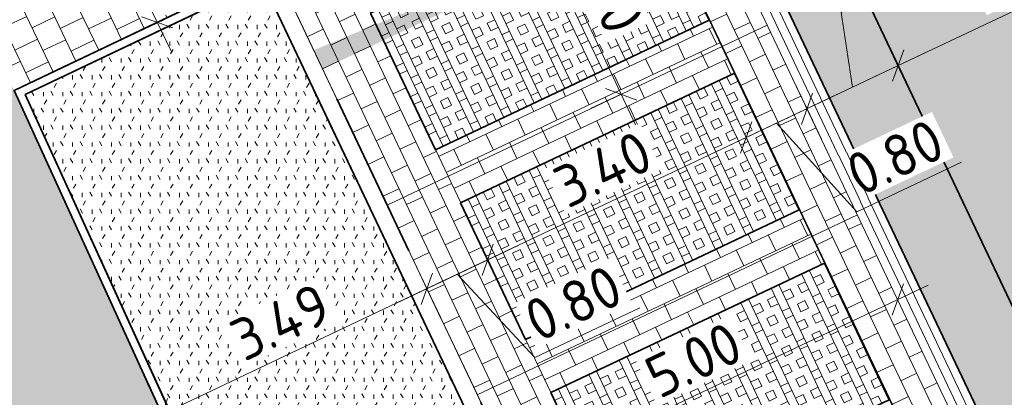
# Model space of a CAD drawing. Header units: metres. Extents: x 199937 to 201628, y 374508 to 375260.
# Tile 170 of 183: x 201378.94 to 201390.64, y 375083.57 to 375088.06. Entities that reach past the tile are written whole.
import ezdxf

# ---------------------------------------------------------------- set-up
doc = ezdxf.new("R2010")
doc.units = ezdxf.units.M
doc.linetypes.add('VH-GELEIDEBAND', pattern=[6, 2, -2, 0, -2])
doc.linetypes.add('VH-OPSLUITBAND_100X200', pattern=[16, 8, -2, 4, -2])
for name, color, linetype, lineweight in [('N-WE-GR-BEPLANTING_CULTUUR-A', 92, 'Continuous', 0), ('N-WE-GR-GROENSTROOK-G', 90, 'Continuous', 35), ('N-WE-VH-DWARSHELLING-S', 7, 'Continuous', 25), ('N-WE-VH-GOOT-G', 170, 'Continuous', 35), ('N-WE-VH-KANTOPSLUITING_GELEIDEBAND_50 200-G', 20, 'VH-GELEIDEBAND', 35), ('N-WE-VH-KANTOPSLUITING_OPSLUITBAND_100X200-G', 150, 'VH-OPSLUITBAND_100X200', 35), ('N-WE-VH-KANTVERHARDING_STREKLAAG-G', 60, 'Continuous', 18), ('N-WE-VH-VERHARDING_BETONSTRAATSTEEN-G', 252, 'Continuous', 35), ('N-WE-VH-VERHARDING_GRASBETONSTEEN-A', 72, 'Continuous', 18), ('N-WE-VH-VERHARDING_GRASBETONSTEEN-G', 70, 'Continuous', 35), ('N-WE-VH-VERHARDING_TEGEL-A', 252, 'Continuous', 18), ('N-WE-VH-VERHARDING_TEGEL-G', 252, 'Continuous', 35), ('N-WE-VW-MARKERING_PARKEERVAK-O', 7, 'Continuous', 18), ('X-XX-AL-M', 7, 'Continuous', 18)]:
    doc.layers.add(name, color=color, linetype=linetype, lineweight=lineweight)
doc.layers.add('N-WE-VH-VERHARDING_BETONSTRAATSTEEN_HEIDE-A', color=7, linetype='Continuous', lineweight=0, true_color=0x986657)
doc.layers.add('N-WE-VH-VERHARDING_BETONSTRAATSTEEN_ROOD-A', color=7, linetype='Continuous', lineweight=0, true_color=0xa92c0a)
doc.layers.add('X-XX-AL-HULPLIJN-G', color=7, linetype='Continuous', lineweight=18, plot=False)
doc.styles.add('NLCS-ISO-ANNOTATIEF-T25', font='NLCS-ISO.ttf', dxfattribs={"height": 2.5})
doc.dimstyles.new('NLCS-ANNOTATIEF-T25-SCHRAP_L2_H1', dxfattribs={"dimtxt": 2.5, "dimasz": 1.4, "dimexe": 2, "dimexo": 2, "dimgap": 0.7, "dimtad": 1, "dimzin": 0, "dimdsep": 46, "dimtxsty": 'NLCS-ISO-ANNOTATIEF-T25', "dimblk": 'OBLIQUE', "dimcen": 0, "dimdle": 2, "dimclrd": 256, "dimclre": 256, "dimclrt": 256, "dimadec": 1, "dimazin": 0, "dimtfac": 1, "dimtdec": 3, "dimtofl": 0, "dimtmove": 0, "dimatfit": 3, "dimldrblk": 'OBLIQUE', "dimfxl": 2, "dimfxlon": 1, "dimtfillclr": 256, "dimtolj": 1, "dimtzin": 0, "dimlwd": -1, "dimlwe": -1, "dimarcsym": 0})
pattern_1 = [(205.3682, (201384.08018, 375094.02054), (-0.0997793, -0.2797215), [0.21, -0.21]), (295.3682, (201384.08018, 375094.02054), (0.1897504, 0.089971), [])]
pattern_2 = [(295.3682, (201384.0802, 375094.02054), (0.361429, 0.171373), []), (295.3682, (201383.98982, 375093.9777), (0.361429, 0.171373), []), (205.3682, (201384.0802, 375094.02054), (0.171373, -0.361429), [-0.1, 0.1]), (205.3682, (201384.12302, 375093.9302), (0.171373, -0.361429), [-0.1, 0.1]), (205.3682, (201384.16587, 375093.83983), (0.171373, -0.361429), [0.1, -0.1]), (205.3682, (201384.2087, 375093.74947), (0.171373, -0.361429), [0.1, -0.1]), (295.3682, (201383.89947, 375093.93485), (0.361429, 0.171373), [0.1, -0.1]), (295.3682, (201383.8091, 375093.892), (0.361429, 0.171373), [0.1, -0.1])]
pattern_3 = [(295.36819958, (0, 0), (0.27972145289, -0.09977930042), [0.21, -0.21]), (25.36819958, (0, 0), (-0.08997107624, 0.18975037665), [])]

# ---------------------------------------------------------------- blocks, each defined once
blk = doc.blocks.new('_Oblique')
at = {"color": 0, "linetype": 'ByBlock', "lineweight": -2}
blk.add_line((-0.5, -0.5), (0.5, 0.5), dxfattribs=at)
blk = doc.blocks.new('*D134')
at = {"layer": 'X-XX-AL-M', "transparency": 16777216}
for p, q in [((201379.879, 375089.479), (201380.744, 375087.669)), ((201380.052, 375089.118), (201380.413, 375089.29)), ((201380.571, 375088.03), (201380.932, 375088.203))]:
    blk.add_line(p, q, dxfattribs=at)
at = {"layer": 'X-XX-AL-M', "transparency": 16777216, "xscale": 0.28, "yscale": 0.28, "zscale": 0.28}
for p, rotation in [((201380.052, 375089.118), 115.5405085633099), ((201380.571, 375088.03), 295.54050856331)]:
    blk.add_blockref('_Oblique', p, dxfattribs=dict(at, rotation=rotation))
at = {"layer": 'X-XX-AL-M', "transparency": 16777216, "insert": (201380.663, 375088.742), "char_height": 0.5, "attachment_point": 5, "rotation": 295.5405, "style": 'NLCS-ISO-ANNOTATIEF-T25', "bg_fill": 3, "box_fill_scale": 1.1, "bg_fill_color": 256, "bg_fill_true_color": 13158600, "bg_fill_transparency": 0}
blk.add_mtext('\\A1;1.20', dxfattribs=at)
at = {"layer": 'Defpoints', "color": 0, "transparency": 16777216}
for p in [(201380.052, 375089.118), (201380.571, 375088.03), (201380.571, 375088.03)]:
    blk.add_point(p, dxfattribs=at)
blk = doc.blocks.new('*D136')
at = {"layer": 'Defpoints', "color": 0, "transparency": 16777216}
for p in [(201383.776, 375084.859), (201383.776, 375084.859), (201380.626, 375083.366)]:
    blk.add_point(p, dxfattribs=at)
at = {"layer": 'X-XX-AL-M', "transparency": 16777216}
for p, q in [((201383.776, 375084.859), (201383.604, 375085.221)), ((201380.264, 375083.194), (201384.137, 375085.031)), ((201380.626, 375083.366), (201380.454, 375083.727))]:
    blk.add_line(p, q, dxfattribs=at)
at = {"layer": 'X-XX-AL-M', "transparency": 16777216, "xscale": 0.28, "yscale": 0.28, "zscale": 0.28}
for p, rotation in [((201383.776, 375084.859), 25.36819958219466), ((201380.626, 375083.366), 205.3681995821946)]:
    blk.add_blockref('_Oblique', p, dxfattribs=dict(at, rotation=rotation))
at = {"layer": 'X-XX-AL-M', "transparency": 16777216, "insert": (201382.034, 375084.465), "char_height": 0.5, "attachment_point": 5, "rotation": 25.3682, "style": 'NLCS-ISO-ANNOTATIEF-T25', "bg_fill": 3, "box_fill_scale": 1.1, "bg_fill_color": 256, "bg_fill_true_color": 13158600, "bg_fill_transparency": 0}
blk.add_mtext('\\A1;3.49', dxfattribs=at)
blk = doc.blocks.new('*D137')
at = {"layer": 'Defpoints', "color": 0, "transparency": 16777216}
for p in [(201389.378, 375087.516), (201389.378, 375087.516), (201388.294, 375087.002)]:
    blk.add_point(p, dxfattribs=at)
at = {"layer": 'X-XX-AL-M', "transparency": 16777216}
for p, q in [((201388.7, 375088.146), (201389.857, 375088.695)), ((201388.836, 375087.259), (201388.7, 375088.146)), ((201389.378, 375087.516), (201389.207, 375087.877)), ((201387.932, 375086.83), (201389.739, 375087.687)), ((201388.294, 375087.002), (201388.122, 375087.363))]:
    blk.add_line(p, q, dxfattribs=at)
at = {"layer": 'X-XX-AL-M', "transparency": 16777216, "xscale": 0.28, "yscale": 0.28, "zscale": 0.28}
for p, rotation in [((201389.378, 375087.516), 25.36819958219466), ((201388.294, 375087.002), 205.3681995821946)]:
    blk.add_blockref('_Oblique', p, dxfattribs=dict(at, rotation=rotation))
at = {"layer": 'X-XX-AL-M', "transparency": 16777216, "insert": (201389.112, 375088.773), "char_height": 0.5, "attachment_point": 5, "rotation": 25.3682, "style": 'NLCS-ISO-ANNOTATIEF-T25', "bg_fill": 3, "box_fill_scale": 1.1, "bg_fill_color": 256, "bg_fill_true_color": 13158600, "bg_fill_transparency": 0}
blk.add_mtext('\\A1;1.20', dxfattribs=at)
blk = doc.blocks.new('*D138')
at = {"layer": 'Defpoints', "color": 0, "transparency": 16777216}
for p in [(201392.695, 375089.088), (201392.695, 375089.088), (201389.378, 375087.516)]:
    blk.add_point(p, dxfattribs=at)
at = {"layer": 'X-XX-AL-M', "transparency": 16777216}
for p, q in [((201392.695, 375089.088), (201392.523, 375089.45)), ((201389.016, 375087.344), (201393.056, 375089.26)), ((201389.378, 375087.516), (201389.207, 375087.877))]:
    blk.add_line(p, q, dxfattribs=at)
at = {"layer": 'X-XX-AL-M', "transparency": 16777216, "xscale": 0.28, "yscale": 0.28, "zscale": 0.28}
for p, rotation in [((201392.695, 375089.088), 25.36819958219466), ((201389.378, 375087.516), 205.3681995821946)]:
    blk.add_blockref('_Oblique', p, dxfattribs=dict(at, rotation=rotation))
at = {"layer": 'X-XX-AL-M', "transparency": 16777216, "insert": (201390.869, 375088.654), "char_height": 0.5, "attachment_point": 5, "rotation": 25.3682, "style": 'NLCS-ISO-ANNOTATIEF-T25', "bg_fill": 3, "box_fill_scale": 1.1, "bg_fill_color": 256, "bg_fill_true_color": 13158600, "bg_fill_transparency": 0}
blk.add_mtext('\\A1;3.67', dxfattribs=at)
blk = doc.blocks.new('*D185')
at = {"layer": 'Defpoints', "color": 0, "transparency": 16777216}
for p in [(201384.499, 375085.202), (201384.499, 375085.202), (201383.776, 375084.859)]:
    blk.add_point(p, dxfattribs=at)
at = {"layer": 'X-XX-AL-M', "transparency": 16777216}
for p, q in [((201384.499, 375085.202), (201384.327, 375085.564)), ((201383.414, 375084.688), (201384.86, 375085.374)), ((201384.137, 375085.031), (201385.059, 375084.039)), ((201383.776, 375084.859), (201383.947, 375084.498)), ((201385.059, 375084.039), (201386.306, 375084.63))]:
    blk.add_line(p, q, dxfattribs=at)
at = {"layer": 'X-XX-AL-M', "transparency": 16777216, "xscale": 0.28, "yscale": 0.28, "zscale": 0.28, "rotation": 205.3681995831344}
blk.add_blockref('_Oblique', (201383.776, 375084.859), dxfattribs=at)
at = {"layer": 'X-XX-AL-M', "transparency": 16777216, "insert": (201385.516, 375084.687), "char_height": 0.5, "attachment_point": 5, "rotation": 25.3682, "style": 'NLCS-ISO-ANNOTATIEF-T25', "bg_fill": 3, "box_fill_scale": 1.1, "bg_fill_color": 256, "bg_fill_true_color": 13158600, "bg_fill_transparency": 0}
blk.add_mtext('\\A1;0.80', dxfattribs=at)
at = {"layer": 'X-XX-AL-M', "transparency": 16777216, "xscale": 0.28, "yscale": 0.28, "zscale": 0.28, "rotation": 25.36819958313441}
blk.add_blockref('_Oblique', (201384.499, 375085.202), dxfattribs=at)
blk = doc.blocks.new('*D186')
at = {"layer": 'Defpoints', "color": 0, "transparency": 16777216}
for p in [(201387.571, 375086.659), (201387.571, 375086.659), (201384.499, 375085.202)]:
    blk.add_point(p, dxfattribs=at)
at = {"layer": 'X-XX-AL-M', "transparency": 16777216}
for p, q in [((201387.571, 375086.659), (201387.399, 375087.02)), ((201384.137, 375085.031), (201387.932, 375086.83)), ((201384.499, 375085.202), (201384.327, 375085.564))]:
    blk.add_line(p, q, dxfattribs=at)
at = {"layer": 'X-XX-AL-M', "transparency": 16777216, "xscale": 0.28, "yscale": 0.28, "zscale": 0.28}
for p, rotation in [((201387.571, 375086.659), 25.36819958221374), ((201384.499, 375085.202), 205.3681995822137)]:
    blk.add_blockref('_Oblique', p, dxfattribs=dict(at, rotation=rotation))
at = {"layer": 'X-XX-AL-M', "transparency": 16777216, "insert": (201385.868, 375086.283), "char_height": 0.5, "attachment_point": 5, "rotation": 25.3682, "style": 'NLCS-ISO-ANNOTATIEF-T25', "bg_fill": 3, "box_fill_scale": 1.1, "bg_fill_color": 256, "bg_fill_true_color": 13158600, "bg_fill_transparency": 0}
blk.add_mtext('\\A1;3.40', dxfattribs=at)
blk = doc.blocks.new('*D187')
at = {"layer": 'Defpoints', "color": 0, "transparency": 16777216}
for p in [(201388.294, 375087.002), (201388.294, 375087.002), (201387.571, 375086.659)]:
    blk.add_point(p, dxfattribs=at)
at = {"layer": 'X-XX-AL-M', "transparency": 16777216}
for p, q in [((201387.209, 375086.487), (201388.655, 375087.173)), ((201388.294, 375087.002), (201388.465, 375086.64)), ((201387.932, 375086.83), (201388.884, 375085.776)), ((201387.571, 375086.659), (201387.742, 375086.297)), ((201388.884, 375085.776), (201390.13, 375086.367))]:
    blk.add_line(p, q, dxfattribs=at)
at = {"layer": 'X-XX-AL-M', "transparency": 16777216, "xscale": 0.28, "yscale": 0.28, "zscale": 0.28}
for p, rotation in [((201388.294, 375087.002), 25.36819958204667), ((201387.571, 375086.659), 205.3681995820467)]:
    blk.add_blockref('_Oblique', p, dxfattribs=dict(at, rotation=rotation))
at = {"layer": 'X-XX-AL-M', "transparency": 16777216, "insert": (201389.34, 375086.424), "char_height": 0.5, "attachment_point": 5, "rotation": 25.3682, "style": 'NLCS-ISO-ANNOTATIEF-T25', "bg_fill": 3, "box_fill_scale": 1.1, "bg_fill_color": 256, "bg_fill_true_color": 13158600, "bg_fill_transparency": 0}
blk.add_mtext('\\A1;0.80', dxfattribs=at)
blk = doc.blocks.new('*D195')
at = {"layer": 'Defpoints', "color": 0, "transparency": 16777216}
for p in [(201385.031, 375089.44), (201386.085, 375087.173), (201386.093, 375087.177)]:
    blk.add_point(p, dxfattribs=at)
at = {"layer": 'X-XX-AL-M', "transparency": 16777216}
for p, q in [((201384.862, 375089.802), (201386.254, 375086.81)), ((201385.031, 375089.44), (201385.394, 375089.608)), ((201386.085, 375087.173), (201385.722, 375087.004))]:
    blk.add_line(p, q, dxfattribs=at)
at = {"layer": 'X-XX-AL-M', "transparency": 16777216, "xscale": 0.28, "yscale": 0.28, "zscale": 0.28}
for p, rotation in [((201385.031, 375089.44), 114.9357582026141), ((201386.085, 375087.173), 294.9357582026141)]:
    blk.add_blockref('_Oblique', p, dxfattribs=dict(at, rotation=rotation))
at = {"layer": 'X-XX-AL-M', "transparency": 16777216, "insert": (201385.912, 375088.471), "char_height": 0.5, "attachment_point": 5, "rotation": 294.9358, "style": 'NLCS-ISO-ANNOTATIEF-T25', "bg_fill": 3, "box_fill_scale": 1.1, "bg_fill_color": 256, "bg_fill_true_color": 13158600, "bg_fill_transparency": 0}
blk.add_mtext('\\A1;2.50', dxfattribs=at)
blk = doc.blocks.new('*D221')
at = {"layer": 'Defpoints', "color": 0, "transparency": 16777216}
for p in [(201389.374, 375084.73, 29.365), (201389.374, 375084.73), (201384.852, 375082.589)]:
    blk.add_point(p, dxfattribs=at)
at = {"layer": 'X-XX-AL-M', "transparency": 16777216}
for p, q in [((201384.491, 375082.418), (201389.735, 375084.901)), ((201389.54, 375084.378), (201389.545, 375084.368)), ((201384.852, 375082.589), (201385.023, 375082.228))]:
    blk.add_line(p, q, dxfattribs=at)
at = {"layer": 'X-XX-AL-M', "transparency": 16777216, "xscale": 0.28, "yscale": 0.28, "zscale": 0.28}
for p, rotation in [((201389.374, 375084.73), 25.33226751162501), ((201384.852, 375082.589), 205.332267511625)]:
    blk.add_blockref('_Oblique', p, dxfattribs=dict(at, rotation=rotation))
at = {"layer": 'X-XX-AL-M', "transparency": 16777216, "insert": (201386.946, 375084.012), "char_height": 0.5, "attachment_point": 5, "rotation": 25.3323, "style": 'NLCS-ISO-ANNOTATIEF-T25', "bg_fill": 3, "box_fill_scale": 1.1, "bg_fill_color": 256, "bg_fill_true_color": 13158600, "bg_fill_transparency": 0}
blk.add_mtext('\\A1;5.00', dxfattribs=at)
blk = doc.blocks.new('*U438')
blk.add_solid([(0, 0), (0, 0.25), (5, 0)])
blk = doc.blocks.new('*U441')
blk.add_solid([(0, 0), (0, 0.25), (4.335, 0)])

msp = doc.modelspace()

# ---------------------------------------------------------------- hatches: boundary and pattern name
at = {"layer": 'N-WE-GR-BEPLANTING_CULTUUR-A'}
h = msp.add_hatch(dxfattribs=at)
h.set_pattern_fill('AGR-BEPLANTING_SOORT_01-SO', color=256, scale=0.2, pattern_type=2)
h.set_pattern_definition([(60, (0, 0), (-0.11547008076, 0.199999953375), [0.0577352, -0.1732052]), (120, (0, 0), (-0.23094008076, -4.6625e-08), [0.0577352, -0.1732052]), (270, (0, 0), (0.11547, -0.2), [0.05, -0.35])])
h.paths.add_polyline_path([(201381.82, 375088.516), (201379.002, 375087.169), (201381.401, 375081.905), (201384.303, 375083.281)])
at = {"layer": 'N-WE-VH-VERHARDING_BETONSTRAATSTEEN_HEIDE-A', "true_color": 0x986657}
h = msp.add_hatch(dxfattribs=at)
h.set_pattern_fill('AVH-HEI_BSS_KEIFRMT_KEPER-SO', color=25, scale=2, angle=115.26, pattern_type=2)
h.set_pattern_definition([(115.26, (0, 0), (-0.27953252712, 0.10030735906), [0.63, -0.21]), (25.26, (-0.37984, -0.17923), (-0.27953252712, 0.10030735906), [0.63, -0.21])])
h.paths.add_polyline_path([(201387.563, 375091.343), (201386.749, 375090.959), (201404.043, 375054.487), (201404.856, 375054.872)])
at = {"layer": 'N-WE-VH-VERHARDING_BETONSTRAATSTEEN_ROOD-A'}
h = msp.add_hatch(dxfattribs=at)
h.set_pattern_fill('AVH-ROO_BSS_KEIFRMT_KEPER-SO', color=36, scale=2, angle=-19.6263, pattern_type=2)
h.set_pattern_definition([(340.37365, (201390.89287, 375092.91379), (0.2683354, 0.1272639), [0.63, -0.21]), (250.37365, (201391.03394, 375093.30939), (0.2683354, 0.1272639), [0.63, -0.21])])
h.paths.add_polyline_path([(201390.883, 375092.909), (201387.563, 375091.343), (201404.856, 375054.872), (201408.173, 375056.445)])
h = msp.add_hatch(dxfattribs=at)
h.set_pattern_fill('AVH-ROO_BSS_KEIFRMT_HALFST-SO', color=36, scale=2, angle=-154.6318, pattern_type=2)
h.set_pattern_definition(pattern_1)
h.paths.add_polyline_path([(201386.751, 375090.255), (201386.209, 375089.998), (201387.28, 375087.739), (201387.822, 375087.996)])
h = msp.add_hatch(dxfattribs=at)
h.set_pattern_fill('AVH-ROO_BSS_KEIFRMT_HALFST-SO', color=36, scale=2, angle=-154.6318, pattern_type=2)
h.set_pattern_definition(pattern_1)
h.paths.add_polyline_path([(201382.956, 375088.456), (201382.233, 375088.113), (201383.304, 375085.854), (201384.027, 375086.197)])
h = msp.add_hatch(dxfattribs=at)
h.set_pattern_fill('AVH-ROO_BSS_KEIFRMT_HALFST-SO', color=36, scale=2, angle=-64.6318, pattern_type=2)
h.set_pattern_definition(pattern_3)
h.paths.add_polyline_path([(201387.43, 375087.423), (201387.13, 375088.055), (201383.877, 375086.513), (201384.177, 375085.881)])
h = msp.add_hatch(dxfattribs=at)
h.set_pattern_fill('AVH-ROO_BSS_KEIFRMT_HALFST-SO', color=36, scale=2, angle=-154.6318, pattern_type=2)
h.set_pattern_definition(pattern_1)
h.paths.add_polyline_path([(201387.822, 375087.996), (201387.28, 375087.739), (201388.351, 375085.48), (201388.893, 375085.737)])
h = msp.add_hatch(dxfattribs=at)
h.set_pattern_fill('AVH-ROO_BSS_KEIFRMT_HALFST-SO', color=36, scale=2, angle=-154.6318, pattern_type=2)
h.set_pattern_definition(pattern_1)
h.paths.add_polyline_path([(201384.027, 375086.197), (201383.304, 375085.854), (201384.375, 375083.595), (201385.098, 375083.938)])
h = msp.add_hatch(dxfattribs=at)
h.set_pattern_fill('AVH-ROO_BSS_KEIFRMT_HALFST-SO', color=36, scale=2, angle=-64.6318, pattern_type=2)
h.set_pattern_definition(pattern_3)
h.paths.add_polyline_path([(201388.501, 375085.164), (201388.201, 375085.796), (201384.948, 375084.254), (201385.248, 375083.622)])
h = msp.add_hatch(dxfattribs=at)
h.set_pattern_fill('AVH-ROO_BSS_KEIFRMT_HALFST-SO', color=36, scale=2, angle=-154.6318, pattern_type=2)
h.set_pattern_definition(pattern_1)
h.paths.add_polyline_path([(201388.893, 375085.737), (201388.351, 375085.48), (201389.422, 375083.221), (201389.964, 375083.478)])
h = msp.add_hatch(dxfattribs=at)
h.set_pattern_fill('AVH-ROO_BSS_KEIFRMT_HALFST-SO', color=36, scale=2, angle=-154.6318, pattern_type=2)
h.set_pattern_definition(pattern_1)
h.paths.add_polyline_path([(201385.098, 375083.938), (201384.375, 375083.595), (201384.461, 375083.415), (201385.446, 375081.336), (201386.169, 375081.679)])
at = {"layer": 'N-WE-VH-VERHARDING_GRASBETONSTEEN-A', "true_color": 0x52a500}
h = msp.add_hatch(dxfattribs=at)
h.set_pattern_fill('AVH-GRASBETONSTEEN_01-SO', color=74, angle=-154.6318, pattern_type=2)
h.set_pattern_definition(pattern_2)
h.paths.add_polyline_path([(201386.359, 375089.682), (201383.106, 375088.139), (201383.877, 375086.513), (201387.13, 375088.055)])
h = msp.add_hatch(dxfattribs=at)
h.set_pattern_fill('AVH-GRASBETONSTEEN_01-SO', color=74, angle=-154.6318, pattern_type=2)
h.set_pattern_definition(pattern_2)
h.paths.add_polyline_path([(201387.43, 375087.423), (201384.177, 375085.881), (201384.948, 375084.254), (201388.201, 375085.796)])
h = msp.add_hatch(dxfattribs=at)
h.set_pattern_fill('AVH-GRASBETONSTEEN_01-SO', color=74, angle=-154.6318, pattern_type=2)
h.set_pattern_definition(pattern_2)
h.paths.add_polyline_path([(201388.501, 375085.164), (201385.248, 375083.622), (201386.019, 375081.995), (201389.272, 375083.538)])
at = {"layer": 'N-WE-VH-VERHARDING_TEGEL-A'}
h = msp.add_hatch(dxfattribs=at)
h.set_pattern_fill('AVH-TEGEL_300X300_HALFST-SO', color=256, scale=5, angle=115.443, pattern_type=2)
h.set_pattern_definition([(115.44303, (201401.07311, 375044.21776), (-0.264336, 0.20646184), [0.3, -0.3]), (205.44303, (201401.0731, 375044.21776), (0.128884, -0.2709039), [])])
edge = h.paths.add_edge_path()
edge.add_line((201376.975, 375091.375), (201375.638, 375090.698))
edge.add_line((201375.638, 375090.698), (201377.14, 375087.729))
edge.add_line((201377.14, 375087.729), (201374.43, 375086.42))
edge.add_line((201374.43, 375086.42), (201378.021, 375078.864))
edge.add_line((201378.021, 375078.864), (201380.732, 375080.149))
edge.add_line((201380.732, 375080.149), (201383.34, 375074.582))
edge.add_line((201383.34, 375074.582), (201386.126, 375075.914))
edge.add_line((201386.126, 375075.914), (201389.535, 375068.817))
edge.add_line((201389.535, 375068.817), (201387.8, 375068.02))
edge.add_line((201387.8, 375068.02), (201388.503, 375066.549))
edge.add_line((201388.503, 375066.549), (201388.142, 375066.377))
edge.add_line((201388.142, 375066.377), (201389.063, 375064.455))
edge.add_line((201389.063, 375064.455), (201389.421, 375064.627))
edge.add_line((201389.421, 375064.627), (201390.126, 375063.15))
edge.add_line((201390.126, 375063.15), (201391.796, 375063.924))
edge.add_line((201391.796, 375063.924), (201395.415, 375056.385))
edge.add_line((201395.415, 375056.385), (201393.703, 375055.557))
edge.add_line((201393.703, 375055.557), (201394.405, 375054.086))
edge.add_line((201394.405, 375054.086), (201394.044, 375053.914))
edge.add_line((201394.044, 375053.914), (201394.96, 375051.991))
edge.add_line((201394.96, 375051.991), (201395.321, 375052.163))
edge.add_line((201395.321, 375052.163), (201396.024, 375050.688))
edge.add_line((201396.024, 375050.688), (201397.698, 375051.436))
edge.add_line((201397.698, 375051.436), (201401.01, 375044.354))
edge.add_line((201401.01, 375044.354), (201401.756, 375044.715))
edge.add_arc((201399.207, 375049.98), 5.85, 295.8303, 302.4446)
edge.add_line((201402.345, 375045.044), (201399.587, 375051.046))
edge.add_line((201399.587, 375051.046), (201387.493, 375076.552))
edge.add_line((201387.493, 375076.552), (201386.403, 375078.853))
edge.add_line((201386.403, 375078.853), (201383.344, 375077.403))
edge.add_line((201383.344, 375077.403), (201376.975, 375091.375))
h = msp.add_hatch(dxfattribs=at)
h.set_pattern_fill('AVH-TEGEL_300X300_HALFST-SO', color=256, angle=205.44, pattern_type=2)
h.set_pattern_definition([(205.44, (0, 0), (-0.206475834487, -0.26432504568), [0.3, -0.3]), (295.44, (0, 0), (0.27091068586, 0.12886970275), [])])
h.paths.add_polyline_path([(201381.778, 375088.607), (201381.263, 375089.692), (201378.368, 375088.32), (201378.87, 375087.217)])

# ---------------------------------------------------------------- linework, layer by layer
at = {"layer": 'N-WE-GR-GROENSTROOK-G'}
msp.add_lwpolyline([(201381.82, 375088.516), (201384.303, 375083.281), (201381.401, 375081.905), (201379.002, 375087.169)], close=True, dxfattribs=at)
at = {"layer": 'N-WE-VH-GOOT-G'}
msp.add_lwpolyline([(201400.89, 375043.796), (201396.892, 375041.861, 0.066184), (201374.403, 375027.17), (201370.9, 375024.1, -0.017863), (201364.658, 375018.833, -0.480396), (201358.122, 375020.367), (201336.529, 375065.694, -0.297293), (201337.153, 375070.351), (201344.117, 375078.431, -0.084867), (201356.852, 375087.882), (201374.735, 375096.661, -0.418204), (201385.892, 375092.766), (201404.471, 375053.583)], format="xyb", dxfattribs=at)
at = {"layer": 'N-WE-VH-VERHARDING_BETONSTRAATSTEEN-G'}
msp.add_lwpolyline([(201387.563, 375091.343), (201404.856, 375054.872)], dxfattribs=at)
at = {"layer": 'N-WE-VH-VERHARDING_GRASBETONSTEEN-G'}
for points in [[(201386.359, 375089.682), (201387.13, 375088.055), (201383.877, 375086.513), (201383.106, 375088.139)], [(201387.43, 375087.423), (201388.201, 375085.796), (201384.948, 375084.254), (201384.177, 375085.881)], [(201385.248, 375083.622), (201388.501, 375085.164), (201389.272, 375083.538), (201386.019, 375081.995)]]:
    msp.add_lwpolyline(points, close=True, dxfattribs=at)
at = {"layer": 'N-WE-VH-VERHARDING_TEGEL-G'}
msp.add_lwpolyline([(201402.345, 375045.044), (201399.587, 375051.046), (201388.136, 375075.197), (201392.654, 375077.339), (201392.011, 375078.694), (201387.493, 375076.552), (201386.403, 375078.853), (201383.344, 375077.403), (201381.85, 375080.679), (201384.86, 375082.106), (201384.346, 375083.19), (201381.353, 375081.771), (201378.87, 375087.217), (201381.778, 375088.607), (201381.263, 375089.692), (201378.368, 375088.32), (201376.975, 375091.375), (201384.047, 375094.728)], dxfattribs=at)
at = {"layer": 'N-WE-VW-MARKERING_PARKEERVAK-O'}
for points in [[(201380.157, 375092.492), (201386.583, 375078.939)], [(201383.304, 375085.854), (201387.822, 375087.996)], [(201383.304, 375085.854), (201387.822, 375087.996)], [(201384.375, 375083.595), (201388.893, 375085.737)]]:
    msp.add_lwpolyline(points, dxfattribs=at)
at = {"layer": 'X-XX-AL-HULPLIJN-G'}
for points in [[(201384.067, 375094.516), (201387.28, 375087.739)], [(201380.814, 375092.974), (201384.027, 375086.197)], [(201387.28, 375087.739), (201390.493, 375080.962)], [(201384.027, 375086.197), (201387.24, 375079.42)]]:
    msp.add_lwpolyline(points, dxfattribs=at)

# ---------------------------------------------------------------- block references
at = {"layer": 'N-WE-VH-DWARSHELLING-S'}
for name, p, rotation in [('*U438', (201382.537, 375087.472), 25.33226751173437), ('*U441', (201375.407, 375084.364), 25.42565744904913)]:
    msp.add_blockref(name, p, dxfattribs=dict(at, rotation=rotation))

# ---------------------------------------------------------------- next in the draw order: dimensions: what is measured, and where the dimension line sits
at = {"layer": 'X-XX-AL-M'}
dim = msp.add_linear_dim(base=(201380.571, 375088.03), p1=(201380.052, 375089.118), p2=(201380.571, 375088.03), angle=295.5405, text='1.20', dimstyle='NLCS-ANNOTATIEF-T25-SCHRAP_L2_H1', override={"dimtfill": 1}, dxfattribs=at)
dim.commit()
dim.dimension.update_dxf_attribs({"geometry": '*D134', "text_midpoint": (201380.312, 375088.574), "dimtype": 161})
dim = msp.add_aligned_dim(p1=(201380.626, 375083.366), p2=(201383.776, 375084.859), distance=0, dimstyle='NLCS-ANNOTATIEF-T25-SCHRAP_L2_H1', override={"dimtfill": 1}, dxfattribs=at)
dim.commit()
dim.dimension.update_dxf_attribs({"geometry": '*D136', "text_midpoint": (201382.034, 375084.465)})

# ---------------------------------------------------------------- next in the draw order: linework, layer by layer
at = {"layer": 'N-WE-VH-KANTOPSLUITING_OPSLUITBAND_100X200-G'}
for points in [[(201381.778, 375088.607), (201378.87, 375087.217), (201381.353, 375081.771), (201384.346, 375083.19)], [(201381.821, 375088.516), (201379.002, 375087.169), (201381.401, 375081.905), (201384.303, 375083.281)]]:
    msp.add_lwpolyline(points, dxfattribs=at)

# ---------------------------------------------------------------- next in the draw order: dimensions: what is measured, and where the dimension line sits
at = {"layer": 'X-XX-AL-M'}
dim = msp.add_linear_dim(base=(201384.499, 375085.202), p1=(201383.776, 375084.859), p2=(201384.499, 375085.202), angle=25.3682, dimstyle='NLCS-ANNOTATIEF-T25-SCHRAP_L2_H1', override={"dimtfill": 1}, dxfattribs=at)
dim.commit()
dim.dimension.update_dxf_attribs({"geometry": '*D185', "text_midpoint": (201385.186, 375084.099), "dimtype": 161})

# ---------------------------------------------------------------- next in the draw order: dimensions: what is measured, and where the dimension line sits
for p1, p2, picture, middle in [((201384.499, 375085.202), (201387.571, 375086.659), '*D186', (201385.868, 375086.283)), ((201384.852, 375082.589), (201389.374, 375084.73, 29.365), '*D221', (201386.946, 375084.012))]:
    dim = msp.add_aligned_dim(p1=p1, p2=p2, distance=0, dimstyle='NLCS-ANNOTATIEF-T25-SCHRAP_L2_H1', override={"dimtfill": 1}, dxfattribs=at)
    dim.commit()
    dim.dimension.update_dxf_attribs({"geometry": picture, "text_midpoint": middle})

# ---------------------------------------------------------------- next in the draw order: dimensions: what is measured, and where the dimension line sits
dim = msp.add_aligned_dim(p1=(201387.571, 375086.659), p2=(201388.294, 375087.002), distance=0, dimstyle='NLCS-ANNOTATIEF-T25-SCHRAP_L2_H1', override={"dimtfill": 1}, dxfattribs=at)
dim.commit()
dim.dimension.update_dxf_attribs({"geometry": '*D187', "text_midpoint": (201388.843, 375086.189)})

# ---------------------------------------------------------------- next in the draw order: linework, layer by layer
at = {"layer": 'N-WE-VH-KANTOPSLUITING_GELEIDEBAND_50 200-G'}
for points in [[(201384.142, 375094.773), (201379.824, 375092.726), (201387.493, 375076.552), (201392.011, 375078.694), (201392.611, 375077.429), (201393.557, 375075.434), (201389.039, 375073.292), (201391.61, 375067.871), (201396.128, 375070.013), (201397.01, 375068.151), (201392.492, 375066.009), (201396.134, 375058.329), (201400.652, 375060.471), (201401.534, 375058.61), (201397.017, 375056.468), (201399.587, 375051.046), (201404.286, 375053.274)], [(201384.286, 375094.62), (201380.091, 375092.631), (201387.588, 375076.818), (201392.106, 375078.96), (201392.792, 375077.515), (201393.823, 375075.339), (201389.306, 375073.197), (201391.705, 375068.137), (201396.223, 375070.279), (201397.277, 375068.056), (201392.759, 375065.914), (201396.229, 375058.595), (201400.747, 375060.737), (201401.801, 375058.515), (201397.283, 375056.372), (201399.682, 375051.312)]]:
    msp.add_lwpolyline(points, dxfattribs=at)
at = {"layer": 'N-WE-VH-KANTVERHARDING_STREKLAAG-G'}
for points in [[(201400.847, 375043.886), (201396.849, 375041.951, 0.066185), (201374.337, 375027.245), (201370.833, 375024.174, -0.017865), (201364.596, 375018.912, -0.480396), (201358.213, 375020.41), (201336.619, 375065.737, -0.297293), (201337.229, 375070.285), (201344.191, 375078.364, -0.084849), (201356.896, 375087.792), (201374.779, 375096.571, -0.418204), (201385.802, 375092.724), (201404.381, 375053.54)], [(201400.803, 375043.976), (201396.806, 375042.041, 0.066186), (201374.272, 375027.321), (201370.767, 375024.249, -0.017867), (201364.535, 375018.99, -0.480396), (201358.303, 375020.453), (201336.709, 375065.78, -0.297293), (201337.305, 375070.22), (201344.265, 375078.296, -0.084832), (201356.941, 375087.703), (201374.823, 375096.482, -0.418204), (201385.711, 375092.681), (201404.29, 375053.497)]]:
    msp.add_lwpolyline(points, format="xyb", dxfattribs=at)
at = {"layer": 'N-WE-VW-MARKERING_PARKEERVAK-O'}
msp.add_lwpolyline([(201384.142, 375094.773, -0.08171), (201385.621, 375092.638), (201404.286, 375053.274)], format="xyb", dxfattribs=at)

# ---------------------------------------------------------------- next in the draw order: dimensions: what is measured, and where the dimension line sits
at = {"layer": 'X-XX-AL-M'}
for base, p1, p2, angle, picture, middle in [((201386.085, 375087.173), (201385.031, 375089.44), (201386.093, 375087.177), 114.9358, '*D195', (201385.912, 375088.471)), ((201389.378, 375087.516), (201388.294, 375087.002), (201389.378, 375087.516), 205.3682, '*D137', (201388.66, 375088.559))]:
    dim = msp.add_linear_dim(base=base, p1=p1, p2=p2, angle=angle, dimstyle='NLCS-ANNOTATIEF-T25-SCHRAP_L2_H1', override={"dimtfill": 1}, dxfattribs=at)
    dim.commit()
    dim.dimension.update_dxf_attribs({"geometry": picture, "text_midpoint": middle})

# ---------------------------------------------------------------- next in the draw order: dimensions: what is measured, and where the dimension line sits
dim = msp.add_linear_dim(base=(201392.695, 375089.088), p1=(201389.378, 375087.516), p2=(201392.695, 375089.088), angle=205.3682, dimstyle='NLCS-ANNOTATIEF-T25-SCHRAP_L2_H1', override={"dimtfill": 1}, dxfattribs=at)
dim.commit()
dim.dimension.update_dxf_attribs({"geometry": '*D138', "text_midpoint": (201390.869, 375088.654)})

doc.saveas('drawing.dxf')
